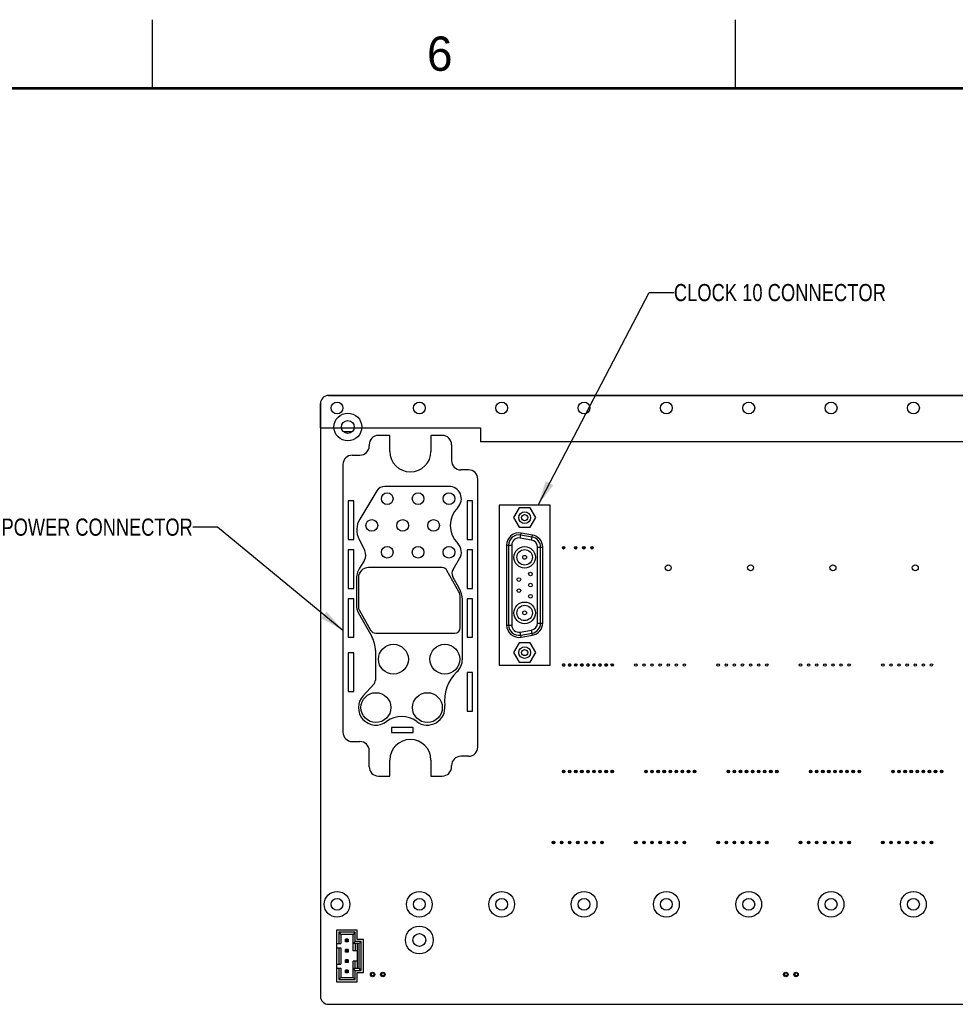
# Model space of a CAD drawing. Header units: inches. Extents: x 0 to 34, y 0 to 22.
# Tile 46 of 59: x 7.5 to 14.4, y 14.8 to 22. Entities that reach past the tile are written whole.
import ezdxf

# ---------------------------------------------------------------- set-up
doc = ezdxf.new("R2010")
doc.units = ezdxf.units.IN
doc.header["$LTSCALE"] = 1.87
doc.header["$MEASUREMENT"] = 0
doc.layers.get('0').update_dxf_attribs({"linetype": 'CONTINUOUS'})
for name, color, linetype in [('02___PRT_ALL_AXES', 7, 'CONTINUOUS'), ('3_ALL_AXES', 7, 'CONTINUOUS'), ('COSMETIC', 7, 'CONTINUOUS'), ('DATUMCURVES', 7, 'CONTINUOUS'), ('DETAIL', 7, 'CONTINUOUS')]:
    doc.layers.add(name, color=color, linetype=linetype)
doc.styles.get("Standard").update_dxf_attribs({"font": 'txt', "width": 0.8})
doc.styles.add('TEXTSTYLE_2', font='txt')
doc.dimstyles.get("Standard").update_dxf_attribs({"dimtxt": 0.125, "dimasz": 0.18, "dimexe": 0.18, "dimexo": 0.0625, "dimgap": 0.09, "dimtad": 0, "dimtih": 1, "dimtoh": 1, "dimdec": 3, "dimzin": 4, "dimdsep": 46, "dimtxsty": 'STANDARD', "dimblk": '_FILLED', "dimblk1": '_FILLED', "dimblk2": '_FILLED', "dimcen": 0.09, "dimadec": 0, "dimazin": 0, "dimtol": 1, "dimtp": 0.01, "dimtm": 0.01, "dimtfac": 1, "dimtdec": 3, "dimtofl": 0, "dimtmove": 0, "dimatfit": 3, "dimldrblk": '_FILLED', "dimfxl": 1, "dimtolj": 1, "dimtzin": 4, "dimarcsym": 0})

# ---------------------------------------------------------------- blocks, each defined once
blk = doc.blocks.new('_FILLED')
at = {"color": 0, "linetype": 'BYBLOCK'}
blk.add_solid([(0, 0), (-1, 0.174), (-1, -0.174)], dxfattribs=at)

msp = doc.modelspace()

# ---------------------------------------------------------------- linework, layer by layer
at = {"color": 2, "linetype": 'CONTINUOUS'}
for p, q in [((8.50002, 21.5), (8.50002, 22)), ((12.75002, 21.5), (12.75002, 22))]:
    msp.add_line(p, q, dxfattribs=at)
at = {"color": 7, "linetype": 'CONTINUOUS'}
for p, q in [((22.08588, 19.26132), (9.78323, 19.26132)), ((9.72417, 19.20227), (9.72417, 14.88338)), ((10.23006, 18.97032), (10.14756, 18.97032)), ((10.61256, 18.97032), (10.53006, 18.97032)), ((10.08006, 18.90282), (10.08006, 18.89382)), ((10.68006, 18.90282), (10.68006, 18.78657)), ((9.95631, 18.82632), (10.01256, 18.82632)), ((9.88881, 18.75882), (9.88881, 16.80657)), ((10.80381, 18.71907), (10.74756, 18.71907)), ((10.66131, 18.59907), (10.19406, 18.59907)), ((10.87131, 16.69932), (10.87131, 18.65157)), ((10.13498, 18.56572), (10.01144, 18.36101)), ((9.92706, 18.49257), (9.92706, 18.21132)), ((9.96681, 18.49257), (9.92706, 18.49257)), ((9.96681, 18.21132), (9.96681, 18.49257)), ((10.79331, 18.49257), (10.79331, 18.21132)), ((10.83306, 18.49257), (10.79331, 18.49257)), ((10.83306, 18.21132), (10.83306, 18.49257)), ((11.02731, 18.46283), (11.02731, 17.2959)), ((11.39781, 18.46283), (11.02731, 18.46283)), ((11.17185, 18.4415), (11.13115, 18.371)), ((11.25326, 18.4415), (11.17185, 18.4415)), ((11.29396, 18.371), (11.25326, 18.4415)), ((11.39781, 17.2959), (11.39781, 18.46283)), ((11.13115, 18.371), (11.17185, 18.3005)), ((11.25326, 18.3005), (11.29396, 18.371)), ((11.17185, 18.3005), (11.25326, 18.3005)), ((11.18005, 18.22206), (11.18656, 18.25899)), ((11.2672, 18.22954), (11.18395, 18.24422)), ((11.26981, 18.24431), (11.18656, 18.25899)), ((11.2633, 18.20738), (11.26981, 18.24431)), ((9.92706, 18.21132), (9.96681, 18.21132)), ((10.00627, 18.21064), (10.04744, 18.13041)), ((10.79331, 18.21132), (10.83306, 18.21132)), ((11.08093, 18.17036), (11.08093, 17.58837)), ((11.08093, 18.17036), (11.11843, 18.17036)), ((11.09593, 18.17036), (11.09593, 17.58837)), ((11.11843, 18.17036), (11.11843, 17.58837)), ((11.2633, 18.20738), (11.18005, 18.22206)), ((11.30668, 17.60305), (11.30668, 18.15568)), ((11.30668, 18.15568), (11.34418, 18.15568)), ((11.32918, 17.60305), (11.32918, 18.15568)), ((11.34418, 17.60305), (11.34418, 18.15568)), ((11.64405, 18.16006), (11.64405, 18.1577)), ((9.92706, 18.13632), (9.92706, 17.85507)), ((9.96681, 18.13632), (9.92706, 18.13632)), ((9.96681, 17.85507), (9.96681, 18.13632)), ((10.79331, 18.13632), (10.79331, 17.85507)), ((10.83306, 18.13632), (10.79331, 18.13632)), ((10.83306, 17.85507), (10.83306, 18.13632)), ((11.64405, 18.14529), (11.64405, 18.14294)), ((10.04506, 18.06107), (10.00982, 18.00267)), ((10.69064, 17.99332), (10.7383, 18.07207)), ((10.73657, 17.85654), (10.68971, 17.94056)), ((9.98631, 17.9182), (9.98631, 17.73357)), ((9.92706, 17.85507), (9.96681, 17.85507)), ((10.79331, 17.85507), (10.83306, 17.85507)), ((9.92706, 17.78007), (9.92706, 17.49882)), ((9.96681, 17.78007), (9.92706, 17.78007)), ((9.96681, 17.49882), (9.96681, 17.78007)), ((10.75881, 17.33907), (10.75881, 17.77105)), ((10.79331, 17.78007), (10.79331, 17.49882)), ((10.83306, 17.78007), (10.79331, 17.78007)), ((10.83306, 17.49882), (10.83306, 17.78007)), ((10.00018, 17.68023), (10.09859, 17.50381)), ((11.08093, 17.58837), (11.11843, 17.58837)), ((11.30668, 17.60305), (11.34418, 17.60305)), ((11.18005, 17.53667), (11.2633, 17.55135)), ((11.18656, 17.49974), (11.18005, 17.53667)), ((11.18395, 17.51451), (11.2672, 17.52919)), ((11.18656, 17.49974), (11.26981, 17.51442)), ((11.26981, 17.51442), (11.2633, 17.55135)), ((9.92706, 17.49882), (9.96681, 17.49882)), ((10.79331, 17.49882), (10.83306, 17.49882)), ((11.17185, 17.45823), (11.13115, 17.38773)), ((11.25326, 17.45823), (11.17185, 17.45823)), ((11.29396, 17.38773), (11.25326, 17.45823)), ((9.92706, 17.38482), (9.92706, 17.10357)), ((9.96681, 17.38482), (9.92706, 17.38482)), ((9.96681, 17.10357), (9.96681, 17.38482)), ((10.12506, 17.40202), (10.12506, 17.18727)), ((11.13115, 17.38773), (11.17185, 17.31723)), ((11.25326, 17.31723), (11.29396, 17.38773)), ((11.02731, 17.2959), (11.39781, 17.2959)), ((11.17185, 17.31723), (11.25326, 17.31723)), ((11.49051, 17.29077), (11.49051, 17.30258)), ((11.50232, 17.30258), (11.49051, 17.30258)), ((11.50232, 17.29077), (11.50232, 17.30258)), ((11.5348, 17.29077), (11.5348, 17.30258)), ((11.54661, 17.30258), (11.5348, 17.30258)), ((11.54661, 17.29077), (11.54661, 17.30258)), ((11.58205, 17.29077), (11.58205, 17.30505)), ((11.58795, 17.30258), (11.58205, 17.30258)), ((11.58795, 17.29077), (11.58795, 17.30517)), ((11.62338, 17.29077), (11.62338, 17.30258)), ((11.63519, 17.30258), (11.62338, 17.30258)), ((11.63519, 17.29077), (11.63519, 17.30258)), ((11.66768, 17.29077), (11.66768, 17.30258)), ((11.67949, 17.30258), (11.66768, 17.30258)), ((11.67949, 17.29077), (11.67949, 17.30258)), ((11.71492, 17.29077), (11.71492, 17.30514)), ((11.72082, 17.30258), (11.71492, 17.30258)), ((11.72082, 17.29077), (11.72082, 17.30508)), ((11.75626, 17.29077), (11.75626, 17.30258)), ((11.76807, 17.30258), (11.75626, 17.30258)), ((11.76807, 17.29077), (11.76807, 17.30258)), ((11.80055, 17.29077), (11.80055, 17.30258)), ((11.81236, 17.30258), (11.80055, 17.30258)), ((11.81236, 17.29077), (11.81236, 17.30258)), ((11.84779, 17.29077), (11.84779, 17.30523)), ((11.8537, 17.30258), (11.84779, 17.30258)), ((11.8537, 17.29077), (11.8537, 17.30499)), ((10.79331, 17.24232), (10.79331, 16.96107)), ((10.83306, 17.24232), (10.79331, 17.24232)), ((10.83306, 16.96107), (10.83306, 17.24232)), ((11.49051, 17.29077), (11.50232, 17.29077)), ((11.5348, 17.29077), (11.54661, 17.29077)), ((11.58795, 17.29077), (11.58205, 17.29077)), ((11.62338, 17.29077), (11.63519, 17.29077)), ((11.66768, 17.29077), (11.67949, 17.29077)), ((11.72082, 17.29077), (11.71492, 17.29077)), ((11.75626, 17.29077), (11.76807, 17.29077)), ((11.80055, 17.29077), (11.81236, 17.29077)), ((11.8537, 17.29077), (11.84779, 17.29077)), ((10.11289, 17.15634), (10.03574, 17.07343)), ((9.92706, 17.10357), (9.96681, 17.10357)), ((10.79331, 16.96107), (10.83306, 16.96107)), ((10.24206, 16.84257), (10.24206, 16.80507)), ((10.39956, 16.84257), (10.24206, 16.84257)), ((10.24206, 16.80507), (10.39956, 16.80507)), ((10.39956, 16.80507), (10.39956, 16.84257)), ((9.95631, 16.73907), (10.01256, 16.73907)), ((10.08006, 16.55532), (10.08006, 16.67157)), ((10.80381, 16.63182), (10.74756, 16.63182)), ((10.68006, 16.55532), (10.68006, 16.56432)), ((11.49051, 16.51508), (11.49051, 16.52689)), ((11.50232, 16.52689), (11.49051, 16.52689)), ((11.49051, 16.51508), (11.50232, 16.51508)), ((11.50232, 16.51508), (11.50232, 16.52689)), ((11.5348, 16.51508), (11.5348, 16.52689)), ((11.54661, 16.52689), (11.5348, 16.52689)), ((11.5348, 16.51508), (11.54661, 16.51508)), ((11.54661, 16.51508), (11.54661, 16.52689)), ((11.58205, 16.51508), (11.58205, 16.52936)), ((11.58795, 16.52689), (11.58205, 16.52689)), ((11.58795, 16.51508), (11.58205, 16.51508)), ((11.58795, 16.52948), (11.58795, 16.51508)), ((11.62338, 16.51508), (11.62338, 16.52689)), ((11.63519, 16.52689), (11.62338, 16.52689)), ((11.62338, 16.51508), (11.63519, 16.51508)), ((11.63519, 16.51508), (11.63519, 16.52689)), ((11.66768, 16.51508), (11.66768, 16.52689)), ((11.67949, 16.52689), (11.66768, 16.52689)), ((11.66768, 16.51508), (11.67949, 16.51508)), ((11.67949, 16.51508), (11.67949, 16.52689)), ((11.71492, 16.51508), (11.71492, 16.52945)), ((11.72082, 16.52689), (11.71492, 16.52689)), ((11.72082, 16.51508), (11.71492, 16.51508)), ((11.72082, 16.52939), (11.72082, 16.51508)), ((11.75626, 16.51508), (11.75626, 16.52689)), ((11.76807, 16.52689), (11.75626, 16.52689)), ((11.75626, 16.51508), (11.76807, 16.51508)), ((11.76807, 16.51508), (11.76807, 16.52689)), ((11.80055, 16.51508), (11.80055, 16.52689)), ((11.81236, 16.52689), (11.80055, 16.52689)), ((11.80055, 16.51508), (11.81236, 16.51508)), ((11.81236, 16.51508), (11.81236, 16.52689)), ((11.84779, 16.51508), (11.84779, 16.52954)), ((11.8537, 16.52689), (11.84779, 16.52689)), ((11.8537, 16.51508), (11.84779, 16.51508)), ((11.8537, 16.5293), (11.8537, 16.51508)), ((12.09051, 16.51508), (12.09051, 16.52689)), ((12.10232, 16.52689), (12.09051, 16.52689)), ((12.09051, 16.51508), (12.10232, 16.51508)), ((12.10232, 16.51508), (12.10232, 16.52689)), ((12.1348, 16.51508), (12.1348, 16.52689)), ((12.14661, 16.52689), (12.1348, 16.52689)), ((12.1348, 16.51508), (12.14661, 16.51508)), ((12.14661, 16.51508), (12.14661, 16.52689)), ((12.18205, 16.51508), (12.18205, 16.52936)), ((12.18795, 16.52689), (12.18205, 16.52689)), ((12.18795, 16.51508), (12.18205, 16.51508)), ((12.18795, 16.52948), (12.18795, 16.51508)), ((12.22338, 16.51508), (12.22338, 16.52689)), ((12.23519, 16.52689), (12.22338, 16.52689)), ((12.22338, 16.51508), (12.23519, 16.51508)), ((12.23519, 16.51508), (12.23519, 16.52689)), ((12.26768, 16.51508), (12.26768, 16.52689)), ((12.27949, 16.52689), (12.26768, 16.52689)), ((12.26768, 16.51508), (12.27949, 16.51508)), ((12.27949, 16.51508), (12.27949, 16.52689)), ((12.31492, 16.51508), (12.31492, 16.52945)), ((12.32082, 16.52689), (12.31492, 16.52689)), ((12.32082, 16.51508), (12.31492, 16.51508)), ((12.32082, 16.52939), (12.32082, 16.51508)), ((12.35626, 16.51508), (12.35626, 16.52689)), ((12.36807, 16.52689), (12.35626, 16.52689)), ((12.35626, 16.51508), (12.36807, 16.51508)), ((12.36807, 16.51508), (12.36807, 16.52689)), ((12.40055, 16.51508), (12.40055, 16.52689)), ((12.41236, 16.52689), (12.40055, 16.52689)), ((12.40055, 16.51508), (12.41236, 16.51508)), ((12.41236, 16.51508), (12.41236, 16.52689)), ((12.44779, 16.51508), (12.44779, 16.52954)), ((12.4537, 16.52689), (12.44779, 16.52689)), ((12.4537, 16.51508), (12.44779, 16.51508)), ((12.4537, 16.5293), (12.4537, 16.51508)), ((12.69051, 16.51508), (12.69051, 16.52689)), ((12.70232, 16.52689), (12.69051, 16.52689)), ((12.69051, 16.51508), (12.70232, 16.51508)), ((12.70232, 16.51508), (12.70232, 16.52689)), ((12.7348, 16.51508), (12.7348, 16.52689)), ((12.74661, 16.52689), (12.7348, 16.52689)), ((12.7348, 16.51508), (12.74661, 16.51508)), ((12.74661, 16.51508), (12.74661, 16.52689)), ((12.78205, 16.51508), (12.78205, 16.52936)), ((12.78795, 16.52689), (12.78205, 16.52689)), ((12.78795, 16.51508), (12.78205, 16.51508)), ((12.78795, 16.52948), (12.78795, 16.51508)), ((12.82338, 16.51508), (12.82338, 16.52689)), ((12.83519, 16.52689), (12.82338, 16.52689)), ((12.82338, 16.51508), (12.83519, 16.51508)), ((12.83519, 16.51508), (12.83519, 16.52689)), ((12.86768, 16.51508), (12.86768, 16.52689)), ((12.87949, 16.52689), (12.86768, 16.52689)), ((12.86768, 16.51508), (12.87949, 16.51508)), ((12.87949, 16.51508), (12.87949, 16.52689)), ((12.91492, 16.51508), (12.91492, 16.52945)), ((12.92082, 16.52689), (12.91492, 16.52689)), ((12.92082, 16.51508), (12.91492, 16.51508)), ((12.92082, 16.52939), (12.92082, 16.51508)), ((12.95626, 16.51508), (12.95626, 16.52689)), ((12.96807, 16.52689), (12.95626, 16.52689)), ((12.95626, 16.51508), (12.96807, 16.51508)), ((12.96807, 16.51508), (12.96807, 16.52689)), ((13.00055, 16.51508), (13.00055, 16.52689)), ((13.01236, 16.52689), (13.00055, 16.52689)), ((13.00055, 16.51508), (13.01236, 16.51508)), ((13.01236, 16.51508), (13.01236, 16.52689)), ((13.04779, 16.51508), (13.04779, 16.52954)), ((13.0537, 16.52689), (13.04779, 16.52689)), ((13.0537, 16.51508), (13.04779, 16.51508)), ((13.0537, 16.5293), (13.0537, 16.51508)), ((13.29051, 16.51508), (13.29051, 16.52689)), ((13.30232, 16.52689), (13.29051, 16.52689)), ((13.29051, 16.51508), (13.30232, 16.51508)), ((13.30232, 16.51508), (13.30232, 16.52689)), ((13.3348, 16.51508), (13.3348, 16.52689)), ((13.34661, 16.52689), (13.3348, 16.52689)), ((13.3348, 16.51508), (13.34661, 16.51508)), ((13.34661, 16.51508), (13.34661, 16.52689)), ((13.38205, 16.51508), (13.38205, 16.52936)), ((13.38795, 16.52689), (13.38205, 16.52689)), ((13.38795, 16.51508), (13.38205, 16.51508)), ((13.38795, 16.52948), (13.38795, 16.51508)), ((13.42338, 16.51508), (13.42338, 16.52689)), ((13.43519, 16.52689), (13.42338, 16.52689)), ((13.42338, 16.51508), (13.43519, 16.51508)), ((13.43519, 16.51508), (13.43519, 16.52689)), ((13.46768, 16.51508), (13.46768, 16.52689)), ((13.47949, 16.52689), (13.46768, 16.52689)), ((13.46768, 16.51508), (13.47949, 16.51508)), ((13.47949, 16.51508), (13.47949, 16.52689)), ((13.51492, 16.51508), (13.51492, 16.52945)), ((13.52082, 16.52689), (13.51492, 16.52689)), ((13.52082, 16.51508), (13.51492, 16.51508)), ((13.52082, 16.52939), (13.52082, 16.51508)), ((13.55626, 16.51508), (13.55626, 16.52689)), ((13.56807, 16.52689), (13.55626, 16.52689)), ((13.55626, 16.51508), (13.56807, 16.51508)), ((13.56807, 16.51508), (13.56807, 16.52689)), ((13.60055, 16.51508), (13.60055, 16.52689)), ((13.61236, 16.52689), (13.60055, 16.52689)), ((13.60055, 16.51508), (13.61236, 16.51508)), ((13.61236, 16.51508), (13.61236, 16.52689)), ((13.64779, 16.51508), (13.64779, 16.52954)), ((13.6537, 16.52689), (13.64779, 16.52689)), ((13.6537, 16.51508), (13.64779, 16.51508)), ((13.6537, 16.5293), (13.6537, 16.51508)), ((13.89051, 16.51508), (13.89051, 16.52689)), ((13.90232, 16.52689), (13.89051, 16.52689)), ((13.89051, 16.51508), (13.90232, 16.51508)), ((13.90232, 16.51508), (13.90232, 16.52689)), ((13.9348, 16.51508), (13.9348, 16.52689)), ((13.94661, 16.52689), (13.9348, 16.52689)), ((13.9348, 16.51508), (13.94661, 16.51508)), ((13.94661, 16.51508), (13.94661, 16.52689)), ((13.98205, 16.51508), (13.98205, 16.52936)), ((13.98795, 16.52689), (13.98205, 16.52689)), ((13.98795, 16.51508), (13.98205, 16.51508)), ((13.98795, 16.52948), (13.98795, 16.51508)), ((14.02338, 16.51508), (14.02338, 16.52689)), ((14.03519, 16.52689), (14.02338, 16.52689)), ((14.02338, 16.51508), (14.03519, 16.51508)), ((14.03519, 16.51508), (14.03519, 16.52689)), ((14.06768, 16.51508), (14.06768, 16.52689)), ((14.07949, 16.52689), (14.06768, 16.52689)), ((14.06768, 16.51508), (14.07949, 16.51508)), ((14.07949, 16.51508), (14.07949, 16.52689)), ((14.11492, 16.51508), (14.11492, 16.52945)), ((14.12082, 16.52689), (14.11492, 16.52689)), ((14.12082, 16.51508), (14.11492, 16.51508)), ((14.12082, 16.52939), (14.12082, 16.51508)), ((14.15626, 16.51508), (14.15626, 16.52689)), ((14.16807, 16.52689), (14.15626, 16.52689)), ((14.15626, 16.51508), (14.16807, 16.51508)), ((14.16807, 16.51508), (14.16807, 16.52689)), ((14.20055, 16.51508), (14.20055, 16.52689)), ((14.21236, 16.52689), (14.20055, 16.52689)), ((14.20055, 16.51508), (14.21236, 16.51508)), ((14.21236, 16.51508), (14.21236, 16.52689)), ((14.24779, 16.51508), (14.24779, 16.52954)), ((14.2537, 16.52689), (14.24779, 16.52689)), ((14.2537, 16.51508), (14.24779, 16.51508)), ((14.2537, 16.5293), (14.2537, 16.51508)), ((10.14756, 16.48782), (10.23006, 16.48782)), ((10.53006, 16.48782), (10.61256, 16.48782)), ((11.41669, 15.99746), (11.41669, 16.00927)), ((11.41669, 16.00927), (11.4285, 16.00927)), ((11.4285, 16.00647), (11.41669, 16.00647)), ((11.4285, 16.00927), (11.4285, 15.99746)), ((11.47575, 15.99746), (11.47575, 16.00927)), ((11.47575, 16.00927), (11.48756, 16.00927)), ((11.48756, 16.00647), (11.47575, 16.00647)), ((11.48756, 16.00927), (11.48756, 15.99746)), ((11.5348, 15.99746), (11.5348, 16.00927)), ((11.5348, 16.00927), (11.54661, 16.00927)), ((11.54661, 16.00647), (11.5348, 16.00647)), ((11.54661, 16.00927), (11.54661, 15.99746)), ((11.59386, 15.99746), (11.59386, 16.00927)), ((11.59386, 16.00927), (11.60567, 16.00927)), ((11.60567, 16.00647), (11.59386, 16.00647)), ((11.60567, 16.00927), (11.60567, 15.99746)), ((11.65291, 15.99746), (11.65291, 16.00927)), ((11.65291, 16.00927), (11.66472, 16.00927)), ((11.66472, 16.00647), (11.65291, 16.00647)), ((11.66472, 16.00927), (11.66472, 15.99746)), ((11.71197, 15.99746), (11.71197, 16.00927)), ((11.71197, 16.00927), (11.72378, 16.00927)), ((11.72378, 16.00647), (11.71197, 16.00647)), ((11.72378, 16.00927), (11.72378, 15.99746)), ((11.77102, 15.99746), (11.77102, 16.00927)), ((11.77102, 16.00927), (11.78283, 16.00927)), ((11.78283, 16.00647), (11.77102, 16.00647)), ((11.78283, 16.00927), (11.78283, 15.99746)), ((12.01669, 15.99746), (12.01669, 16.00927)), ((12.01669, 16.00927), (12.0285, 16.00927)), ((12.0285, 16.00647), (12.01669, 16.00647)), ((12.0285, 16.00927), (12.0285, 15.99746)), ((12.07575, 15.99746), (12.07575, 16.00927)), ((12.07575, 16.00927), (12.08756, 16.00927)), ((12.08756, 16.00647), (12.07575, 16.00647)), ((12.08756, 16.00927), (12.08756, 15.99746)), ((12.1348, 15.99746), (12.1348, 16.00927)), ((12.1348, 16.00927), (12.14661, 16.00927)), ((12.14661, 16.00647), (12.1348, 16.00647)), ((12.14661, 16.00927), (12.14661, 15.99746)), ((12.19386, 15.99746), (12.19386, 16.00927)), ((12.19386, 16.00927), (12.20567, 16.00927)), ((12.20567, 16.00647), (12.19386, 16.00647)), ((12.20567, 16.00927), (12.20567, 15.99746)), ((12.25291, 15.99746), (12.25291, 16.00927)), ((12.25291, 16.00927), (12.26472, 16.00927)), ((12.26472, 16.00647), (12.25291, 16.00647)), ((12.26472, 16.00927), (12.26472, 15.99746)), ((12.31197, 15.99746), (12.31197, 16.00927)), ((12.31197, 16.00927), (12.32378, 16.00927)), ((12.32378, 16.00647), (12.31197, 16.00647)), ((12.32378, 16.00927), (12.32378, 15.99746)), ((12.37102, 15.99746), (12.37102, 16.00927)), ((12.37102, 16.00927), (12.38283, 16.00927)), ((12.38283, 16.00647), (12.37102, 16.00647)), ((12.38283, 16.00927), (12.38283, 15.99746)), ((12.61669, 15.99746), (12.61669, 16.00927)), ((12.61669, 16.00927), (12.6285, 16.00927)), ((12.6285, 16.00647), (12.61669, 16.00647)), ((12.6285, 16.00927), (12.6285, 15.99746)), ((12.67575, 15.99746), (12.67575, 16.00927)), ((12.67575, 16.00927), (12.68756, 16.00927)), ((12.68756, 16.00647), (12.67575, 16.00647)), ((12.68756, 16.00927), (12.68756, 15.99746)), ((12.7348, 15.99746), (12.7348, 16.00927)), ((12.7348, 16.00927), (12.74661, 16.00927)), ((12.74661, 16.00647), (12.7348, 16.00647)), ((12.74661, 16.00927), (12.74661, 15.99746)), ((12.79386, 15.99746), (12.79386, 16.00927)), ((12.79386, 16.00927), (12.80567, 16.00927)), ((12.80567, 16.00647), (12.79386, 16.00647)), ((12.80567, 16.00927), (12.80567, 15.99746)), ((12.85291, 15.99746), (12.85291, 16.00927)), ((12.85291, 16.00927), (12.86472, 16.00927)), ((12.86472, 16.00647), (12.85291, 16.00647)), ((12.86472, 16.00927), (12.86472, 15.99746)), ((12.91197, 15.99746), (12.91197, 16.00927)), ((12.91197, 16.00927), (12.92378, 16.00927)), ((12.92378, 16.00647), (12.91197, 16.00647)), ((12.92378, 16.00927), (12.92378, 15.99746)), ((12.97102, 15.99746), (12.97102, 16.00927)), ((12.97102, 16.00927), (12.98283, 16.00927)), ((12.98283, 16.00647), (12.97102, 16.00647)), ((12.98283, 16.00927), (12.98283, 15.99746)), ((13.21669, 15.99746), (13.21669, 16.00927)), ((13.21669, 16.00927), (13.2285, 16.00927)), ((13.2285, 16.00647), (13.21669, 16.00647)), ((13.2285, 16.00927), (13.2285, 15.99746)), ((13.27575, 15.99746), (13.27575, 16.00927)), ((13.27575, 16.00927), (13.28756, 16.00927)), ((13.28756, 16.00647), (13.27575, 16.00647)), ((13.28756, 16.00927), (13.28756, 15.99746)), ((13.3348, 15.99746), (13.3348, 16.00927)), ((13.3348, 16.00927), (13.34661, 16.00927)), ((13.34661, 16.00647), (13.3348, 16.00647)), ((13.34661, 16.00927), (13.34661, 15.99746)), ((13.39386, 15.99746), (13.39386, 16.00927)), ((13.39386, 16.00927), (13.40567, 16.00927)), ((13.40567, 16.00647), (13.39386, 16.00647)), ((13.40567, 16.00927), (13.40567, 15.99746)), ((13.45291, 15.99746), (13.45291, 16.00927)), ((13.45291, 16.00927), (13.46472, 16.00927)), ((13.46472, 16.00647), (13.45291, 16.00647)), ((13.46472, 16.00927), (13.46472, 15.99746)), ((13.51197, 15.99746), (13.51197, 16.00927)), ((13.51197, 16.00927), (13.52378, 16.00927)), ((13.52378, 16.00647), (13.51197, 16.00647)), ((13.52378, 16.00927), (13.52378, 15.99746)), ((13.57102, 15.99746), (13.57102, 16.00927)), ((13.57102, 16.00927), (13.58283, 16.00927)), ((13.58283, 16.00647), (13.57102, 16.00647)), ((13.58283, 16.00927), (13.58283, 15.99746)), ((13.81669, 15.99746), (13.81669, 16.00927)), ((13.81669, 16.00927), (13.8285, 16.00927)), ((13.8285, 16.00647), (13.81669, 16.00647)), ((13.8285, 16.00927), (13.8285, 15.99746)), ((13.87575, 15.99746), (13.87575, 16.00927)), ((13.87575, 16.00927), (13.88756, 16.00927)), ((13.88756, 16.00647), (13.87575, 16.00647)), ((13.88756, 16.00927), (13.88756, 15.99746)), ((13.9348, 15.99746), (13.9348, 16.00927)), ((13.9348, 16.00927), (13.94661, 16.00927)), ((13.94661, 16.00647), (13.9348, 16.00647)), ((13.94661, 16.00927), (13.94661, 15.99746)), ((13.99386, 15.99746), (13.99386, 16.00927)), ((13.99386, 16.00927), (14.00567, 16.00927)), ((14.00567, 16.00647), (13.99386, 16.00647)), ((14.00567, 16.00927), (14.00567, 15.99746)), ((14.05291, 15.99746), (14.05291, 16.00927)), ((14.05291, 16.00927), (14.06472, 16.00927)), ((14.06472, 16.00647), (14.05291, 16.00647)), ((14.06472, 16.00927), (14.06472, 15.99746)), ((14.11197, 15.99746), (14.11197, 16.00927)), ((14.11197, 16.00927), (14.12378, 16.00927)), ((14.12378, 16.00647), (14.11197, 16.00647)), ((14.12378, 16.00927), (14.12378, 15.99746)), ((14.17102, 15.99746), (14.17102, 16.00927)), ((14.17102, 16.00927), (14.18283, 16.00927)), ((14.18283, 16.00647), (14.17102, 16.00647)), ((14.18283, 16.00927), (14.18283, 15.99746)), ((11.41669, 16.00027), (11.4285, 16.00027)), ((11.4285, 15.99746), (11.41669, 15.99746)), ((11.47575, 16.00027), (11.48756, 16.00026)), ((11.48756, 15.99746), (11.47575, 15.99746)), ((11.5348, 16.00026), (11.54661, 16.00026)), ((11.54661, 15.99746), (11.5348, 15.99746)), ((11.59386, 16.00026), (11.60567, 16.00026)), ((11.60567, 15.99746), (11.59386, 15.99746)), ((11.65291, 16.00026), (11.66472, 16.00026)), ((11.66472, 15.99746), (11.65291, 15.99746)), ((11.71197, 16.00026), (11.72378, 16.00026)), ((11.72378, 15.99746), (11.71197, 15.99746)), ((11.77102, 16.00026), (11.78283, 16.00026)), ((11.78283, 15.99746), (11.77102, 15.99746)), ((12.01669, 16.00027), (12.0285, 16.00027)), ((12.0285, 15.99746), (12.01669, 15.99746)), ((12.07575, 16.00027), (12.08756, 16.00026)), ((12.08756, 15.99746), (12.07575, 15.99746)), ((12.1348, 16.00026), (12.14661, 16.00026)), ((12.14661, 15.99746), (12.1348, 15.99746)), ((12.19386, 16.00026), (12.20567, 16.00026)), ((12.20567, 15.99746), (12.19386, 15.99746)), ((12.25291, 16.00026), (12.26472, 16.00026)), ((12.26472, 15.99746), (12.25291, 15.99746)), ((12.31197, 16.00026), (12.32378, 16.00026)), ((12.32378, 15.99746), (12.31197, 15.99746)), ((12.37102, 16.00026), (12.38283, 16.00026)), ((12.38283, 15.99746), (12.37102, 15.99746)), ((12.61669, 16.00027), (12.6285, 16.00027)), ((12.6285, 15.99746), (12.61669, 15.99746)), ((12.67575, 16.00027), (12.68756, 16.00026)), ((12.68756, 15.99746), (12.67575, 15.99746)), ((12.7348, 16.00026), (12.74661, 16.00026)), ((12.74661, 15.99746), (12.7348, 15.99746)), ((12.79386, 16.00026), (12.80567, 16.00026)), ((12.80567, 15.99746), (12.79386, 15.99746)), ((12.85291, 16.00026), (12.86472, 16.00026)), ((12.86472, 15.99746), (12.85291, 15.99746)), ((12.91197, 16.00026), (12.92378, 16.00026)), ((12.92378, 15.99746), (12.91197, 15.99746)), ((12.97102, 16.00026), (12.98283, 16.00026)), ((12.98283, 15.99746), (12.97102, 15.99746)), ((13.21669, 16.00027), (13.2285, 16.00027)), ((13.2285, 15.99746), (13.21669, 15.99746)), ((13.27575, 16.00027), (13.28756, 16.00026)), ((13.28756, 15.99746), (13.27575, 15.99746)), ((13.3348, 16.00026), (13.34661, 16.00026)), ((13.34661, 15.99746), (13.3348, 15.99746)), ((13.39386, 16.00026), (13.40567, 16.00026)), ((13.40567, 15.99746), (13.39386, 15.99746)), ((13.45291, 16.00026), (13.46472, 16.00026)), ((13.46472, 15.99746), (13.45291, 15.99746)), ((13.51197, 16.00026), (13.52378, 16.00026)), ((13.52378, 15.99746), (13.51197, 15.99746)), ((13.57102, 16.00026), (13.58283, 16.00026)), ((13.58283, 15.99746), (13.57102, 15.99746)), ((13.81669, 16.00027), (13.8285, 16.00027)), ((13.8285, 15.99746), (13.81669, 15.99746)), ((13.87575, 16.00027), (13.88756, 16.00026)), ((13.88756, 15.99746), (13.87575, 15.99746)), ((13.9348, 16.00026), (13.94661, 16.00026)), ((13.94661, 15.99746), (13.9348, 15.99746)), ((13.99386, 16.00026), (14.00567, 16.00026)), ((14.00567, 15.99746), (13.99386, 15.99746)), ((14.05291, 16.00026), (14.06472, 16.00026)), ((14.06472, 15.99746), (14.05291, 15.99746)), ((14.11197, 16.00026), (14.12378, 16.00026)), ((14.12378, 15.99746), (14.11197, 15.99746)), ((14.17102, 16.00026), (14.18283, 16.00026)), ((14.18283, 15.99746), (14.17102, 15.99746)), ((9.84237, 15.36427), (9.84237, 14.98927)), ((9.99237, 15.36427), (9.84237, 15.36427)), ((9.99237, 15.29677), (9.99237, 15.36427)), ((9.85737, 15.34927), (9.85737, 15.26677)), ((9.85737, 15.34927), (9.87237, 15.33427)), ((9.97737, 15.34927), (9.85737, 15.34927)), ((9.87237, 15.33427), (9.87237, 15.26677)), ((9.96237, 15.33427), (9.87237, 15.33427)), ((9.908, 15.2799), (9.908, 15.29865)), ((9.91325, 15.2934), (9.908, 15.29865)), ((9.92675, 15.29865), (9.908, 15.29865)), ((9.91325, 15.28515), (9.908, 15.2799)), ((9.91325, 15.28515), (9.91325, 15.2934)), ((9.9215, 15.2934), (9.91325, 15.2934)), ((9.9215, 15.28515), (9.91325, 15.28515)), ((9.9215, 15.2934), (9.92675, 15.29865)), ((9.9215, 15.2934), (9.9215, 15.28515)), ((9.92675, 15.2799), (9.9215, 15.28515)), ((9.92675, 15.29865), (9.92675, 15.2799)), ((9.97737, 15.34927), (9.96237, 15.33427)), ((9.96237, 15.21427), (9.96237, 15.33427)), ((9.97737, 15.28177), (9.97737, 15.34927)), ((10.03737, 15.29677), (9.99237, 15.29677)), ((10.03737, 15.05677), (10.03737, 15.29677)), ((9.84237, 15.26677), (9.87237, 15.26677)), ((9.84237, 15.23677), (9.87237, 15.23677)), ((9.85737, 15.23677), (9.85737, 15.11677)), ((9.87237, 15.23677), (9.87237, 15.11677)), ((9.92675, 15.2799), (9.908, 15.2799)), ((9.908, 15.2049), (9.908, 15.22365)), ((9.91325, 15.2184), (9.908, 15.22365)), ((9.92675, 15.22365), (9.908, 15.22365)), ((9.91325, 15.21015), (9.91325, 15.2184)), ((9.9215, 15.2184), (9.91325, 15.2184)), ((9.9215, 15.2184), (9.92675, 15.22365)), ((9.9215, 15.2184), (9.9215, 15.21015)), ((9.92675, 15.22365), (9.92675, 15.2049)), ((9.97737, 15.28177), (9.96237, 15.26677)), ((10.00737, 15.26677), (9.96237, 15.26677)), ((9.99237, 15.21427), (9.96237, 15.21427)), ((10.02237, 15.28177), (9.97737, 15.28177)), ((9.97737, 15.26677), (9.97737, 15.21427)), ((9.99237, 15.26677), (9.99237, 15.08677)), ((10.02237, 15.28177), (10.00737, 15.26677)), ((10.00737, 15.08677), (10.00737, 15.26677)), ((10.02237, 15.07177), (10.02237, 15.28177)), ((9.91325, 15.21015), (9.908, 15.2049)), ((9.92675, 15.2049), (9.908, 15.2049)), ((9.908, 15.1299), (9.908, 15.14865)), ((9.91325, 15.1434), (9.908, 15.14865)), ((9.92675, 15.14865), (9.908, 15.14865)), ((9.9215, 15.21015), (9.91325, 15.21015)), ((9.91325, 15.13515), (9.91325, 15.1434)), ((9.9215, 15.1434), (9.91325, 15.1434)), ((9.92675, 15.2049), (9.9215, 15.21015)), ((9.9215, 15.1434), (9.92675, 15.14865)), ((9.9215, 15.1434), (9.9215, 15.13515)), ((9.92675, 15.14865), (9.92675, 15.1299)), ((9.84237, 15.11677), (9.87237, 15.11677)), ((9.84237, 15.08677), (9.87237, 15.08677)), ((9.85737, 15.08677), (9.85737, 15.00427)), ((9.87237, 15.08677), (9.87237, 15.01927)), ((9.91325, 15.13515), (9.908, 15.1299)), ((9.92675, 15.1299), (9.908, 15.1299)), ((9.908, 15.0549), (9.908, 15.07365)), ((9.91325, 15.0684), (9.908, 15.07365)), ((9.92675, 15.07365), (9.908, 15.07365)), ((9.9215, 15.13515), (9.91325, 15.13515)), ((9.92675, 15.1299), (9.9215, 15.13515)), ((9.9215, 15.0684), (9.92675, 15.07365)), ((9.92675, 15.07365), (9.92675, 15.0549)), ((9.96237, 15.01927), (9.96237, 15.13927)), ((9.99237, 15.13927), (9.96237, 15.13927)), ((9.97737, 15.07177), (9.96237, 15.08677)), ((9.96237, 15.08677), (10.00737, 15.08677)), ((9.97737, 15.08677), (9.97737, 15.13927)), ((9.97737, 15.00427), (9.97737, 15.07177)), ((9.97737, 15.07177), (10.02237, 15.07177)), ((10.02237, 15.07177), (10.00737, 15.08677)), ((9.85737, 15.00427), (9.87237, 15.01927)), ((9.85737, 15.00427), (9.97737, 15.00427)), ((9.87237, 15.01927), (9.96237, 15.01927)), ((9.91325, 15.06015), (9.908, 15.0549)), ((9.92675, 15.0549), (9.908, 15.0549)), ((9.91325, 15.06015), (9.91325, 15.0684)), ((9.9215, 15.0684), (9.91325, 15.0684)), ((9.9215, 15.06015), (9.91325, 15.06015)), ((9.9215, 15.0684), (9.9215, 15.06015)), ((9.92675, 15.0549), (9.9215, 15.06015)), ((9.97737, 15.00427), (9.96237, 15.01927)), ((9.99237, 14.98927), (9.99237, 15.05677)), ((9.99237, 15.05677), (10.03737, 15.05677)), ((10.0949, 15.05082), (10.0949, 15.03207)), ((10.11365, 15.05082), (10.0949, 15.05082)), ((10.11365, 15.03207), (10.0949, 15.03207)), ((10.11365, 15.05082), (10.11365, 15.03207)), ((10.1699, 15.05082), (10.1699, 15.03207)), ((10.18865, 15.05082), (10.1699, 15.05082)), ((10.18865, 15.03207), (10.1699, 15.03207)), ((10.18865, 15.05082), (10.18865, 15.03207)), ((13.10615, 15.05082), (13.10615, 15.03207)), ((13.1249, 15.05082), (13.10615, 15.05082)), ((13.1249, 15.03207), (13.10615, 15.03207)), ((13.1249, 15.05082), (13.1249, 15.03207)), ((13.18115, 15.05082), (13.18115, 15.03207)), ((13.1999, 15.05082), (13.18115, 15.05082)), ((13.1999, 15.03207), (13.18115, 15.03207)), ((13.1999, 15.05082), (13.1999, 15.03207)), ((9.84237, 14.98927), (9.99237, 14.98927)), ((9.78323, 14.82432), (22.08588, 14.82432))]:
    msp.add_line(p, q, dxfattribs=at)
at = {"color": 7, "linetype": 'CONTINUOUS', "const_width": 0.02}
msp.add_lwpolyline([(33.50002, 21.5), (0.50002, 21.5)], dxfattribs=at)
at = {"color": 7, "linetype": 'CONTINUOUS'}
for centre, radius in [((10.44553, 19.1702), 0.04312), ((11.04553, 19.1702), 0.04312), ((11.64553, 19.1702), 0.04312), ((12.24553, 19.1702), 0.04312), ((12.84553, 19.1702), 0.04312), ((13.44553, 19.1702), 0.04312), ((14.04553, 19.1702), 0.04312), ((9.92428, 19.03145), 0.04688), ((11.21256, 18.371), 0.04281), ((11.21256, 18.371), 0.0225), ((11.21256, 18.08193), 0.07875), ((11.49642, 18.1515), 0.009), ((11.49642, 18.1515), 0.0062), ((11.585, 18.1515), 0.009), ((11.585, 18.1515), 0.0062), ((11.64405, 18.1515), 0.009), ((11.64405, 18.1515), 0.0062), ((11.70311, 18.1515), 0.009), ((11.70311, 18.1515), 0.0062), ((11.21256, 18.08193), 0.05625), ((11.21256, 18.08193), 0.01388), ((12.25882, 18.00533), 0.02175), ((12.85882, 18.00533), 0.02175), ((13.45882, 18.00533), 0.02175), ((14.05882, 18.00533), 0.02175), ((11.25456, 17.96037), 0.01312), ((11.17056, 17.91987), 0.01312), ((11.25456, 17.87937), 0.01312), ((11.17056, 17.83887), 0.01312), ((11.25456, 17.79837), 0.01312), ((11.21256, 17.67681), 0.07875), ((11.21256, 17.67681), 0.05625), ((11.21256, 17.67681), 0.01388), ((11.21256, 17.38773), 0.04281), ((11.21256, 17.38773), 0.0225), ((11.49658, 17.29667), 0.009), ((11.54083, 17.29667), 0.009), ((11.58508, 17.29667), 0.009), ((11.62933, 17.29667), 0.009), ((11.67358, 17.29667), 0.009), ((11.71783, 17.29667), 0.009), ((11.76208, 17.29667), 0.009), ((11.80633, 17.29667), 0.009), ((11.85058, 17.29667), 0.009), ((12.0226, 17.29667), 0.00886), ((12.08165, 17.29667), 0.00886), ((12.14071, 17.29667), 0.00886), ((12.19976, 17.29667), 0.00886), ((12.25882, 17.29667), 0.00886), ((12.31787, 17.29667), 0.00886), ((12.37693, 17.29667), 0.00886), ((12.6226, 17.29667), 0.00886), ((12.68165, 17.29667), 0.00886), ((12.74071, 17.29667), 0.00886), ((12.79976, 17.29667), 0.00886), ((12.85882, 17.29667), 0.00886), ((12.91787, 17.29667), 0.00886), ((12.97693, 17.29667), 0.00886), ((13.2226, 17.29667), 0.00886), ((13.28165, 17.29667), 0.00886), ((13.34071, 17.29667), 0.00886), ((13.39976, 17.29667), 0.00886), ((13.45882, 17.29667), 0.00886), ((13.51787, 17.29667), 0.00886), ((13.57693, 17.29667), 0.00886), ((13.8226, 17.29667), 0.00886), ((13.88165, 17.29667), 0.00886), ((13.94071, 17.29667), 0.00886), ((13.99976, 17.29667), 0.00886), ((14.05882, 17.29667), 0.00886), ((14.11787, 17.29667), 0.00886), ((14.17693, 17.29667), 0.00886), ((11.49658, 16.52098), 0.009), ((11.54083, 16.52098), 0.009), ((11.58508, 16.52098), 0.009), ((11.62933, 16.52098), 0.009), ((11.67358, 16.52098), 0.009), ((11.71783, 16.52098), 0.009), ((11.76208, 16.52098), 0.009), ((11.80633, 16.52098), 0.009), ((11.85058, 16.52098), 0.009), ((12.09658, 16.52098), 0.009), ((12.14083, 16.52098), 0.009), ((12.18508, 16.52098), 0.009), ((12.22933, 16.52098), 0.009), ((12.27358, 16.52098), 0.009), ((12.31783, 16.52098), 0.009), ((12.36208, 16.52098), 0.009), ((12.40633, 16.52098), 0.009), ((12.45058, 16.52098), 0.009), ((12.69658, 16.52098), 0.009), ((12.74083, 16.52098), 0.009), ((12.78508, 16.52098), 0.009), ((12.82933, 16.52098), 0.009), ((12.87358, 16.52098), 0.009), ((12.91783, 16.52098), 0.009), ((12.96208, 16.52098), 0.009), ((13.00633, 16.52098), 0.009), ((13.05058, 16.52098), 0.009), ((13.29658, 16.52098), 0.009), ((13.34083, 16.52098), 0.009), ((13.38508, 16.52098), 0.009), ((13.42933, 16.52098), 0.009), ((13.47358, 16.52098), 0.009), ((13.51783, 16.52098), 0.009), ((13.56208, 16.52098), 0.009), ((13.60633, 16.52098), 0.009), ((13.65058, 16.52098), 0.009), ((13.89658, 16.52098), 0.009), ((13.94083, 16.52098), 0.009), ((13.98508, 16.52098), 0.009), ((14.02933, 16.52098), 0.009), ((14.07358, 16.52098), 0.009), ((14.11783, 16.52098), 0.009), ((14.16208, 16.52098), 0.009), ((14.20633, 16.52098), 0.009), ((14.25058, 16.52098), 0.009), ((11.4226, 16.00337), 0.00886), ((11.48165, 16.00337), 0.00886), ((11.54071, 16.00337), 0.00886), ((11.59976, 16.00337), 0.00886), ((11.65882, 16.00337), 0.00886), ((11.71787, 16.00337), 0.00886), ((11.77693, 16.00337), 0.00886), ((12.0226, 16.00337), 0.00886), ((12.08165, 16.00337), 0.00886), ((12.14071, 16.00337), 0.00886), ((12.19976, 16.00337), 0.00886), ((12.25882, 16.00337), 0.00886), ((12.31787, 16.00337), 0.00886), ((12.37693, 16.00337), 0.00886), ((12.6226, 16.00337), 0.00886), ((12.68165, 16.00337), 0.00886), ((12.74071, 16.00337), 0.00886), ((12.79976, 16.00337), 0.00886), ((12.85882, 16.00337), 0.00886), ((12.91787, 16.00337), 0.00886), ((12.97693, 16.00337), 0.00886), ((13.2226, 16.00337), 0.00886), ((13.28165, 16.00337), 0.00886), ((13.34071, 16.00337), 0.00886), ((13.39976, 16.00337), 0.00886), ((13.45882, 16.00337), 0.00886), ((13.51787, 16.00337), 0.00886), ((13.57693, 16.00337), 0.00886), ((13.8226, 16.00337), 0.00886), ((13.88165, 16.00337), 0.00886), ((13.94071, 16.00337), 0.00886), ((13.99976, 16.00337), 0.00886), ((14.05882, 16.00337), 0.00886), ((14.11787, 16.00337), 0.00886), ((14.17693, 16.00337), 0.00886), ((9.84553, 15.55295), 0.04312), ((10.44553, 15.55295), 0.04312), ((11.04553, 15.55295), 0.04312), ((11.64553, 15.55295), 0.04312), ((12.24553, 15.55295), 0.04312), ((12.84553, 15.55295), 0.04312), ((13.44553, 15.55295), 0.04312), ((14.04553, 15.55295), 0.04312), ((10.44553, 15.2927), 0.04688), ((10.10428, 15.04145), 0.01609), ((10.17928, 15.04145), 0.01609), ((13.11553, 15.04145), 0.01609), ((13.19053, 15.04145), 0.01609)]:
    msp.add_circle(centre, radius, dxfattribs=at)
for centre, radius, start, end in [((9.78323, 19.20227), 0.05906, 90, 180), ((10.14756, 18.90282), 0.0675, 90, 180), ((10.61256, 18.90282), 0.0675, 0, 90), ((10.01256, 18.89382), 0.0675, 270, 360), ((9.95631, 18.75882), 0.0675, 90, 180), ((10.74756, 18.78657), 0.0675, 180, 270), ((10.80381, 18.65157), 0.0675, 0, 90), ((10.19406, 18.53007), 0.069, 90, 148.891), ((10.66131, 18.50907), 0.09, 315.143529, 90), ((10.85749, 18.31387), 0.18675, 135.143529, 224.856471), ((10.14372, 18.28118), 0.1545, 148.891, 207.169), ((11.17093, 18.17036), 0.09, 80, 180), ((11.17093, 18.17036), 0.075, 80, 180), ((11.25418, 18.15568), 0.075, 0, 80), ((11.25418, 18.15568), 0.09, 0, 80), ((10.66131, 18.11867), 0.09, 328.817, 44.856471), ((11.17093, 18.17036), 0.0525, 80, 180), ((11.25418, 18.15568), 0.0525, 0, 80), ((9.98406, 18.09788), 0.07125, 328.891, 27.169), ((10.14981, 17.9182), 0.1635, 148.891, 180), ((10.73556, 17.96614), 0.0525, 148.817, 209.153), ((10.58331, 17.77105), 0.1755, 0, 29.153), ((10.09581, 17.73357), 0.1095, 180, 209.153), ((11.17093, 17.58837), 0.09, 180, 280), ((11.17093, 17.58837), 0.075, 180, 280), ((11.17093, 17.58837), 0.0525, 180, 280), ((11.25418, 17.60305), 0.0525, 280, 360), ((11.25418, 17.60305), 0.075, 280, 360), ((11.25418, 17.60305), 0.09, 280, 360), ((9.9161, 17.40202), 0.20895, 0, 29.153), ((10.63131, 17.33907), 0.1275, 313.196674, 360), ((10.91469, 17.03726), 0.2865, 133.196674, 187.032996), ((10.07966, 17.18727), 0.0454, 317.060433, 360), ((10.12908, 16.98657), 0.1275, 137.060433, 307.220772), ((10.50381, 16.98657), 0.1275, 232.779228, 7.032996), ((10.31644, 16.73991), 0.18225, 52.779228, 127.220772), ((9.95631, 16.80657), 0.0675, 180, 270), ((10.01256, 16.67157), 0.0675, 0, 90), ((10.80381, 16.69932), 0.0675, 270, 360), ((10.74756, 16.56432), 0.0675, 90, 180), ((10.14756, 16.55532), 0.0675, 180, 270), ((10.61256, 16.55532), 0.0675, 270, 360), ((9.78323, 14.88338), 0.05906, 180, 270)]:
    msp.add_arc(centre, radius, start, end, dxfattribs=at)
at = {"layer": '02___PRT_ALL_AXES', "color": 7, "linetype": 'CONTINUOUS'}
for p, q in [((10.23006, 18.85407), (10.23006, 18.97032)), ((10.53006, 18.97032), (10.53006, 18.85407)), ((10.61272, 18.00692), (10.07419, 18.00692)), ((10.73335, 17.83152), (10.64662, 17.98701)), ((10.00131, 17.93404), (10.00131, 17.72011)), ((10.74381, 17.56945), (10.74381, 17.79133)), ((10.00672, 17.69929), (10.08877, 17.55219)), ((10.12837, 17.52893), (10.70329, 17.52893)), ((10.23006, 16.48782), (10.23006, 16.60407)), ((10.53006, 16.60407), (10.53006, 16.48782))]:
    msp.add_line(p, q, dxfattribs=at)
for centre, radius in [((10.21131, 18.50907), 0.04275), ((10.43631, 18.50907), 0.04275), ((10.66131, 18.50907), 0.04275), ((10.09881, 18.31407), 0.04275), ((10.32381, 18.31407), 0.04275), ((10.54881, 18.31407), 0.04275), ((10.21131, 18.11907), 0.04275), ((10.43631, 18.11907), 0.04275), ((10.66131, 18.11907), 0.04275), ((10.25631, 17.33907), 0.10875), ((10.63131, 17.33907), 0.10875), ((10.12881, 16.98657), 0.10875), ((10.50381, 16.98657), 0.10875)]:
    msp.add_circle(centre, radius, dxfattribs=at)
for centre, radius, start, end in [((10.38006, 18.85407), 0.15, 180, 360), ((10.07419, 17.93404), 0.07288, 90, 180), ((10.61272, 17.9681), 0.03882, 29.153, 90), ((10.66131, 17.79133), 0.0825, 0, 29.153), ((10.04406, 17.72011), 0.04275, 180, 209.153), ((10.12837, 17.57428), 0.04534, 209.153, 270), ((10.70329, 17.56945), 0.04052, 270, 360), ((10.38006, 16.60407), 0.15, 0, 180)]:
    msp.add_arc(centre, radius, start, end, dxfattribs=at)
at = {"layer": '3_ALL_AXES', "color": 7, "linetype": 'CONTINUOUS'}
msp.add_circle((9.84553, 19.1702), 0.04312, dxfattribs=at)
at = {"layer": 'COSMETIC', "color": 4, "linetype": 'CONTINUOUS'}
for p, q in [((9.78323, 19.26132), (22.08588, 19.26132)), ((9.72417, 19.0251), (9.72417, 19.20227)), ((9.72417, 19.0251), (10.89051, 19.0251)), ((10.89051, 19.0251), (10.89051, 18.92382)), ((9.95507, 18.99673), (9.89349, 18.99673)), ((22.14494, 18.92382), (10.89051, 18.92382))]:
    msp.add_line(p, q, dxfattribs=at)
for centre, radius in [((9.92428, 19.03145), 0.10125), ((9.84553, 15.55295), 0.09375), ((10.44553, 15.55295), 0.09375), ((11.04553, 15.55295), 0.09375), ((11.64553, 15.55295), 0.09375), ((12.24553, 15.55295), 0.09375), ((12.84553, 15.55295), 0.09375), ((13.44553, 15.55295), 0.09375), ((14.04553, 15.55295), 0.09375), ((10.44553, 15.2927), 0.10125)]:
    msp.add_circle(centre, radius, dxfattribs=at)
msp.add_arc((9.78323, 19.20227), 0.05906, 90, 180, dxfattribs=at)
at = {"layer": 'DATUMCURVES', "color": 4, "linetype": 'CONTINUOUS'}
for centre in [(11.04553, 15.55295), (12.84553, 15.55295)]:
    msp.add_circle(centre, 0.09375, dxfattribs=at)

# ---------------------------------------------------------------- texts
at = {"color": 2, "linetype": 'CONTINUOUS', "insert": (10.50119, 21.87725), "char_height": 0.25, "width": 0.25, "attachment_point": 1, "line_spacing_factor": 0.9, "style": 'TEXTSTYLE_2'}
msp.add_mtext('6', dxfattribs=at)
at = {"layer": 'DETAIL', "color": 2, "linetype": 'CONTINUOUS', "char_height": 0.125, "line_spacing_factor": 0.9}
for s, insert, width, attachment_point in [('CLOCK 10 CONNECTOR', (12.29962, 20.07382), 1.8, 1), ('POWER CONNECTOR', (8.79417, 18.36436), 1.5, 3)]:
    msp.add_mtext(s, dxfattribs=dict(at, insert=insert, width=width, attachment_point=attachment_point))

# ---------------------------------------------------------------- leaders
at = {"layer": 'DETAIL', "color": 2, "linetype": 'CONTINUOUS'}
for points in [[(11.31034, 18.46283), (12.11962, 20.01132), (12.29962, 20.01132)], [(9.88881, 17.54831), (8.97417, 18.30186), (8.79417, 18.30186)]]:
    msp.add_leader(points, dimstyle='STANDARD', override={"dimtad": 0}, dxfattribs=at)

doc.saveas('drawing.dxf')
